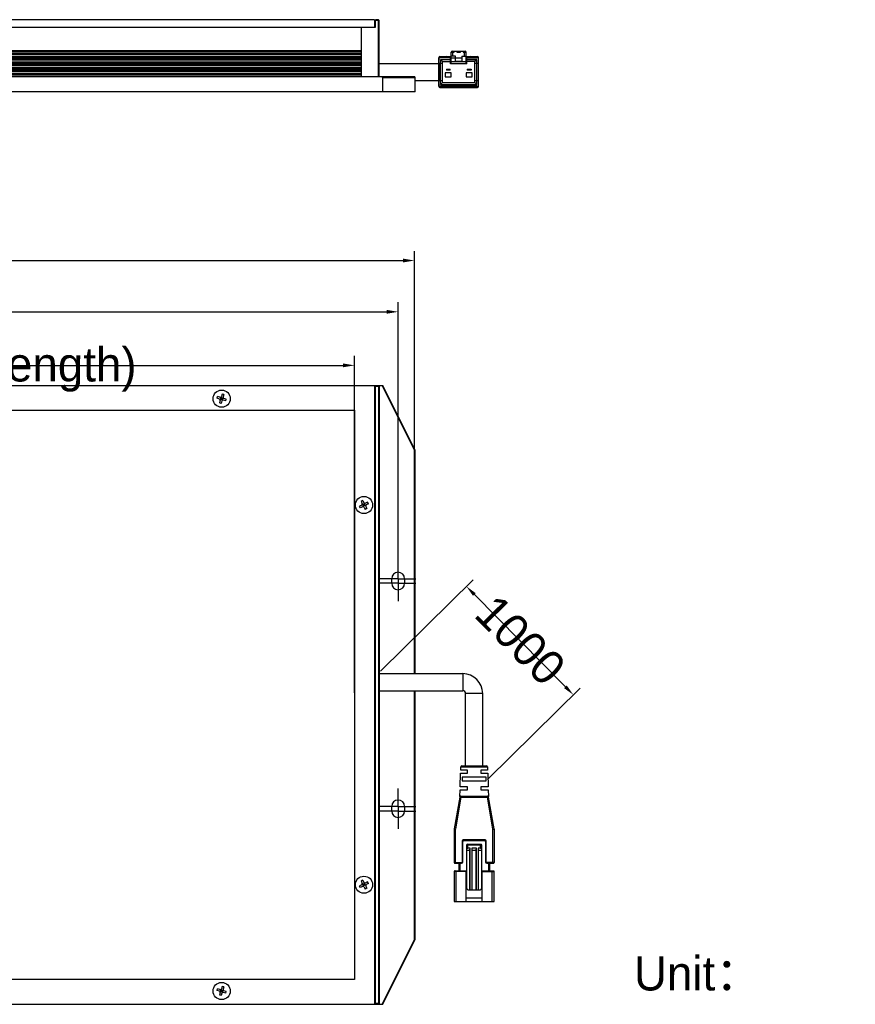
# Model space of a CAD drawing. Header units: millimetres. Extents: x 72 to 525, y 93 to 373.
# Tile 2 of 2: x 305 to 525, y 114 to 373. Entities that reach past the tile are written whole.
import ezdxf

# ---------------------------------------------------------------- set-up
doc = ezdxf.new("R2010")
doc.units = ezdxf.units.MM
doc.header["$LTSCALE"] = 32.67
doc.header["$PDMODE"] = 3
doc.header["$PDSIZE"] = 8
doc.linetypes.add('CENTER', pattern=[0.6, 0.375, -0.075, 0.075, -0.075])
doc.layers.get('0').update_dxf_attribs({"linetype": 'CONTINUOUS'})
doc.layers.get('Defpoints').update_dxf_attribs({"linetype": 'CONTINUOUS'})
for name, color, linetype in [('00_COMPONENTS', 7, 'CONTINUOUS'), ('03_ALL_AXES', 7, 'CONTINUOUS'), ('05_ALL_CURVES', 7, 'CONTINUOUS'), ('50_ALL_DETAILS', 7, 'CONTINUOUS'), ('51__DRAFT_DIMS', 7, 'CONTINUOUS')]:
    doc.layers.add(name, color=color, linetype=linetype)
doc.styles.get("Standard").update_dxf_attribs({"font": 'simfang.ttf'})
doc.dimstyles.new('DIMSTYLE_1', dxfattribs={"dimtxt": 3, "dimasz": 3, "dimexe": 2.5, "dimexo": 0.5, "dimgap": 0.75, "dimtad": 1, "dimdsep": 46, "dimtxsty": 'STANDARD', "dimblk": '_FILLED', "dimblk1": '_FILLED', "dimblk2": '_FILLED', "dimcen": 0.09, "dimclrt": 3, "dimazin": 2, "dimtp": 0.3, "dimtm": 0.3, "dimtfac": 1, "dimtofl": 0, "dimtmove": 0, "dimatfit": 3, "dimldrblk": '_FILLED', "dimfxl": 1, "dimtolj": 1, "dimarcsym": 0})
doc.dimstyles.new('DIMSTYLE_2', dxfattribs={"dimtxt": 3, "dimasz": 3, "dimexe": 2.5, "dimexo": 0.5, "dimgap": 0.75, "dimtad": 1, "dimdsep": 46, "dimtxsty": 'STANDARD', "dimblk": '_FILLED', "dimblk1": '_FILLED', "dimblk2": '_FILLED', "dimcen": 0.09, "dimclrt": 3, "dimazin": 2, "dimtp": 0.5, "dimtm": 0.5, "dimtfac": 1, "dimtofl": 0, "dimtmove": 0, "dimatfit": 3, "dimldrblk": '_FILLED', "dimfxl": 1, "dimtolj": 1, "dimarcsym": 0})

# ---------------------------------------------------------------- blocks, each defined once
blk = doc.blocks.new('_FILLED')
at = {"color": 0, "linetype": 'ByBlock'}
blk.add_solid([(0, 0), (-1, 0.167), (-1, -0.167)], dxfattribs=at)
blk = doc.blocks.new('*D35')
at = {"layer": '51__DRAFT_DIMS', "color": 0, "lineweight": -2}
for p, q in [((143.01, 195.99), (143.01, 284.77)), ((393.01, 195.99), (393.01, 284.77)), ((146.01, 282.27), (390.01, 282.27))]:
    blk.add_line(p, q, dxfattribs=at)
at = {"layer": 'Defpoints', "color": 0}
for p in [(393.01, 282.27), (143.01, 195.49), (393.01, 195.49)]:
    blk.add_point(p, dxfattribs=at)
at = {"layer": '51__DRAFT_DIMS', "color": 0, "linetype": 'ByBlock', "lineweight": -2, "xscale": 3, "yscale": 3, "zscale": 3, "rotation": 180}
blk.add_blockref('_FILLED', (143.01, 282.27), dxfattribs=at)
at = {"layer": '51__DRAFT_DIMS', "color": 0, "linetype": 'ByBlock', "lineweight": -2, "xscale": 3, "yscale": 3, "zscale": 3}
blk.add_blockref('_FILLED', (393.01, 282.27), dxfattribs=at)
at = {"layer": '51__DRAFT_DIMS', "color": 3, "insert": (268.01, 291.52), "char_height": 3, "attachment_point": 2, "line_spacing_factor": 0.9}
blk.add_mtext('\\A1;\\A1;\\P{\\fFZLanTingHei-R-GBK|b0|i0|c134|p2;\\H3x;\\C0;250(\\f方正兰亭黑_GBK|b0|i0|c134|p0;\\C256;Emitting area length\\fFZLanTingHei-R-GBK|b0|i0|c134|p2;\\C0;)}', dxfattribs=at)
blk = doc.blocks.new('*D36')
at = {"layer": '51__DRAFT_DIMS', "color": 0, "lineweight": -2}
for p, q in [((127.01, 195.99), (127.01, 312.38)), ((408.81, 201.64), (408.81, 312.38)), ((130.01, 309.88), (405.81, 309.88))]:
    blk.add_line(p, q, dxfattribs=at)
at = {"layer": 'Defpoints', "color": 0}
for p in [(408.81, 309.88), (408.81, 201.14), (127.01, 195.49)]:
    blk.add_point(p, dxfattribs=at)
at = {"layer": '51__DRAFT_DIMS', "color": 0, "linetype": 'ByBlock', "lineweight": -2, "xscale": 3, "yscale": 3, "zscale": 3, "rotation": 180}
blk.add_blockref('_FILLED', (127.01, 309.88), dxfattribs=at)
at = {"layer": '51__DRAFT_DIMS', "color": 0, "linetype": 'ByBlock', "lineweight": -2, "xscale": 3, "yscale": 3, "zscale": 3}
blk.add_blockref('_FILLED', (408.81, 309.88), dxfattribs=at)
at = {"layer": '51__DRAFT_DIMS', "color": 3, "insert": (267.95, 314.63), "char_height": 3, "attachment_point": 2, "line_spacing_factor": 0.9}
blk.add_mtext('\\A1;\\A1;{\\fFZLanTingHei-R-GBK|b0|i0|c134|p2;\\H3x;\\C0;281.8}', dxfattribs=at)
blk = doc.blocks.new('*D40')
at = {"layer": '51__DRAFT_DIMS', "color": 0, "lineweight": -2}
for p, q in [((131.51, 230.32), (131.51, 298.87)), ((404.51, 230.43), (404.51, 298.87)), ((134.51, 296.37), (401.51, 296.37))]:
    blk.add_line(p, q, dxfattribs=at)
at = {"layer": 'Defpoints', "color": 0}
for p in [(404.51, 296.37), (131.51, 229.82), (404.51, 229.93)]:
    blk.add_point(p, dxfattribs=at)
at = {"layer": '51__DRAFT_DIMS', "color": 0, "linetype": 'ByBlock', "lineweight": -2, "xscale": 3, "yscale": 3, "zscale": 3, "rotation": 180}
blk.add_blockref('_FILLED', (131.51, 296.37), dxfattribs=at)
at = {"layer": '51__DRAFT_DIMS', "color": 0, "linetype": 'ByBlock', "lineweight": -2, "xscale": 3, "yscale": 3, "zscale": 3}
blk.add_blockref('_FILLED', (404.51, 296.37), dxfattribs=at)
at = {"layer": '51__DRAFT_DIMS', "color": 3, "insert": (267.95, 301.12), "char_height": 3, "attachment_point": 2, "line_spacing_factor": 0.9}
blk.add_mtext('\\A1;\\A1;{\\fFZLanTingHei-R-GBK|b0|i0|c134|p2;\\H3x;\\C0;273}', dxfattribs=at)
blk = doc.blocks.new('*D41')
at = {"layer": '51__DRAFT_DIMS', "color": 0, "lineweight": -2}
for p, q in [((399.9, 201.73), (424.28, 225.8)), ((424.61, 221.91), (448.57, 197.63)), ((428.07, 173.18), (452.46, 197.25))]:
    blk.add_line(p, q, dxfattribs=at)
at = {"layer": 'Defpoints', "color": 0}
for p in [(399.54, 201.38), (450.68, 195.49), (427.72, 172.83)]:
    blk.add_point(p, dxfattribs=at)
at = {"layer": '51__DRAFT_DIMS', "color": 0, "linetype": 'ByBlock', "lineweight": -2, "xscale": 3, "yscale": 3, "zscale": 3}
for p, rotation in [((422.5, 224.04), 134.6206906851), ((450.68, 195.49), 314.6206906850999)]:
    blk.add_blockref('_FILLED', p, dxfattribs=dict(at, rotation=rotation))
at = {"layer": '51__DRAFT_DIMS', "color": 3, "insert": (439.97, 213.1), "char_height": 3, "attachment_point": 2, "rotation": 314.6207, "line_spacing_factor": 0.9}
blk.add_mtext('\\A1;{\\fFZLanTingHei-R-GBK|b0|i0|c134|p2;\\H3x;\\C0;1000}', dxfattribs=at)

msp = doc.modelspace()

# ---------------------------------------------------------------- linework, layer by layer
at = {"layer": '00_COMPONENTS', "color": 0}
for p, q in [((137.50704, 371.30811), (398.50704, 371.30811)), ((398.30704, 373.30811), (137.70704, 373.30811)), ((394.80704, 371.30811), (394.80704, 358.30811)), ((398.30704, 373.30811), (398.30704, 371.30811)), ((399.30704, 373.30811), (398.50704, 373.30811)), ((398.50704, 371.30811), (398.50704, 373.30811)), ((399.30704, 373.10811), (398.50704, 373.10811)), ((399.50704, 373.10811), (399.30704, 373.30811)), ((399.40704, 373.20811), (399.30704, 373.10811)), ((399.30704, 358.30811), (399.30704, 373.10811)), ((399.50704, 358.30811), (399.50704, 373.10811)), ((141.20704, 365.15811), (394.80704, 365.15811)), ((141.20704, 364.99811), (394.80704, 364.99811)), ((394.80704, 364.46811), (141.20704, 364.46811)), ((394.80704, 364.14811), (141.20704, 364.14811)), ((141.20704, 363.71811), (394.80704, 363.71811)), ((141.20704, 363.39811), (394.80704, 363.39811)), ((415.21289, 363.27809), (415.41289, 363.27809)), ((415.21289, 355.77809), (415.21289, 363.27809)), ((415.41289, 363.27809), (415.41289, 363.17765)), ((415.51289, 363.57809), (418.46289, 363.57809)), ((415.51289, 363.37809), (415.51289, 363.57809)), ((415.51289, 363.37809), (418.46289, 363.37809)), ((418.33789, 363.27809), (415.71289, 363.27809)), ((417.16289, 363.27809), (417.16289, 363.57809)), ((417.46289, 363.37809), (417.46289, 363.27809)), ((417.76289, 363.27809), (417.76289, 363.57809)), ((418.33789, 361.67809), (418.33789, 363.27809)), ((418.46289, 364.77809), (419.31289, 364.77809)), ((418.46289, 361.67809), (418.46289, 364.77809)), ((419.66289, 363.67809), (418.46289, 363.67809)), ((419.66289, 363.17809), (418.46289, 363.17809)), ((418.76289, 364.97809), (422.16289, 364.97809)), ((418.96289, 363.67809), (418.96289, 364.77809)), ((419.31289, 364.77809), (419.31289, 364.87809)), ((419.66289, 362.3519), (419.66289, 363.67809)), ((421.26289, 363.17809), (419.66289, 363.17809)), ((419.96289, 364.87809), (419.96289, 364.77809)), ((419.96289, 364.77809), (420.96289, 364.77809)), ((420.96289, 364.77809), (420.96289, 364.87809)), ((421.26289, 363.67809), (422.46289, 363.67809)), ((421.26289, 363.67809), (421.26289, 362.3519)), ((421.61289, 364.87809), (421.61289, 364.77809)), ((421.61289, 364.77809), (422.46289, 364.77809)), ((421.96289, 363.67809), (421.96289, 364.77809)), ((422.46289, 361.67809), (422.46289, 364.77809)), ((422.46289, 363.57809), (425.41289, 363.57809)), ((422.46289, 363.37809), (425.41289, 363.37809)), ((422.58789, 363.27809), (425.21289, 363.27809)), ((422.58789, 361.67809), (422.58789, 363.27809)), ((423.16289, 363.27809), (423.16289, 363.57809)), ((423.46289, 363.27809), (423.46289, 363.37809)), ((423.76289, 363.27809), (423.76289, 363.57809)), ((425.41289, 363.37809), (425.41289, 363.57809)), ((425.71289, 363.27809), (425.51289, 363.27809)), ((425.51289, 363.17764), (425.51289, 363.27809)), ((425.71289, 355.77809), (425.71289, 363.27809)), ((394.80704, 362.96811), (141.20704, 362.96811)), ((394.80704, 362.64811), (141.20704, 362.64811)), ((141.20704, 362.21811), (394.80704, 362.21811)), ((141.20704, 361.89811), (394.80704, 361.89811)), ((394.80704, 361.46811), (141.20704, 361.46811)), ((394.80704, 361.14811), (141.20704, 361.14811)), ((141.20704, 360.71811), (394.80704, 360.71811)), ((399.50704, 361.80811), (415.20704, 361.80811)), ((415.20111, 361.77514), (415.20111, 357.27514)), ((415.20704, 361.80811), (415.20704, 357.30811)), ((416.21289, 361.72809), (415.21289, 361.72809)), ((418.33789, 362.77809), (415.71289, 362.77809)), ((415.71289, 362.77809), (416.21289, 362.27809)), ((415.71289, 356.27809), (415.71289, 362.77809)), ((416.21289, 362.27809), (418.33789, 362.27809)), ((416.21289, 356.77809), (416.21289, 362.27809)), ((422.58789, 361.67809), (418.33789, 361.67809)), ((422.46289, 362.17809), (418.46289, 362.17809)), ((419.66289, 362.38538), (421.26289, 362.38538)), ((419.66289, 362.35179), (421.26289, 362.35179)), ((425.21289, 362.77809), (422.58789, 362.77809)), ((424.71289, 362.27809), (422.58789, 362.27809)), ((425.21289, 362.77809), (424.71289, 362.27809)), ((424.71289, 356.77809), (424.71289, 362.27809)), ((425.71289, 361.72809), (424.71289, 361.72809)), ((425.21289, 356.27809), (425.21289, 362.77809)), ((127.20704, 358.30811), (408.80704, 358.30811)), ((141.20704, 360.39811), (394.80704, 360.39811)), ((394.80704, 359.96811), (141.20704, 359.96811)), ((394.80704, 359.64811), (141.20704, 359.64811)), ((141.20704, 359.21811), (394.80704, 359.21811)), ((141.20704, 358.89811), (394.80704, 358.89811)), ((394.80704, 358.34811), (141.20704, 358.34811)), ((400.50704, 358.10811), (400.28356, 358.30811)), ((400.50704, 358.10811), (409.00704, 358.10811)), ((400.50704, 354.30811), (400.50704, 358.10811)), ((409.00704, 358.10811), (408.80704, 358.30811)), ((409.00704, 354.30811), (409.00704, 358.10811)), ((418.51289, 359.27809), (416.91289, 359.27809)), ((416.91289, 359.27809), (416.91289, 358.27809)), ((416.91289, 358.27809), (418.51289, 358.27809)), ((417.21289, 360.27809), (418.21289, 360.27809)), ((417.21289, 360.27809), (417.21289, 359.97809)), ((418.21289, 359.97809), (417.21289, 359.97809)), ((417.41289, 359.97809), (417.41289, 360.27809)), ((418.01289, 360.27809), (418.01289, 359.97809)), ((418.21289, 359.97809), (418.21289, 360.27809)), ((418.51289, 358.27809), (418.51289, 359.27809)), ((424.01289, 359.27809), (422.41289, 359.27809)), ((422.41289, 359.27809), (422.41289, 358.27809)), ((422.41289, 358.27809), (424.01289, 358.27809)), ((422.71289, 360.27809), (423.71289, 360.27809)), ((422.71289, 360.27809), (422.71289, 359.97809)), ((423.71289, 359.97809), (422.71289, 359.97809)), ((422.91289, 359.97809), (422.91289, 360.27809)), ((423.51289, 360.27809), (423.51289, 359.97809)), ((423.71289, 360.27809), (423.71289, 359.97809)), ((424.01289, 358.27809), (424.01289, 359.27809)), ((409.00704, 357.30811), (415.20704, 357.30811)), ((415.21289, 357.32809), (416.21289, 357.32809)), ((415.21289, 355.77809), (415.41289, 355.77809)), ((415.41289, 355.87853), (415.41289, 355.77809)), ((415.51289, 355.67809), (425.41289, 355.67809)), ((415.51289, 355.67809), (415.51289, 355.47809)), ((415.51289, 355.47809), (425.41289, 355.47809)), ((415.71289, 356.27809), (416.21289, 356.77809)), ((415.71289, 356.27809), (425.21289, 356.27809)), ((425.21289, 355.77809), (415.71289, 355.77809)), ((416.21289, 356.77809), (424.71289, 356.77809)), ((424.71289, 357.32809), (425.71289, 357.32809)), ((425.21289, 356.27809), (424.71289, 356.77809)), ((425.41289, 355.47809), (425.41289, 355.67809)), ((425.51289, 355.77809), (425.51289, 355.87853)), ((425.71289, 355.77809), (425.51289, 355.77809)), ((409.00704, 354.30811), (127.00704, 354.30811)), ((135.50704, 276.98708), (400.50704, 276.98708)), ((398.30704, 276.98708), (398.30704, 113.98708)), ((398.50704, 113.98708), (398.50704, 276.98708)), ((398.50704, 276.78708), (399.30704, 276.78708)), ((399.30704, 276.98708), (399.50704, 276.78708)), ((399.40704, 276.88708), (399.30704, 276.78708)), ((399.30704, 276.78708), (399.30704, 114.18708)), ((399.50704, 276.78708), (399.50704, 114.18708)), ((408.80704, 259.89162), (400.28356, 276.98708)), ((409.00704, 259.93871), (400.50704, 276.98708)), ((356.78605, 273.5951), (356.93076, 274.0737)), ((357.40822, 273.40697), (356.78605, 273.5951)), ((357.55294, 273.88557), (356.93076, 274.0737)), ((357.60855, 273.03298), (357.42042, 272.4108)), ((357.89902, 272.26608), (357.42042, 272.4108)), ((357.58584, 273.26146), (358.42824, 273.71269)), ((357.69538, 273.32014), (357.8401, 273.79873)), ((358.17398, 273.17542), (357.69538, 273.32014)), ((358.24634, 273.41472), (357.76774, 273.55944)), ((358.23266, 273.06588), (357.78143, 273.90827)), ((358.3187, 273.65402), (357.8401, 273.79873)), ((358.08715, 272.88826), (357.89902, 272.26608)), ((358.11507, 274.70807), (357.92693, 274.08589)), ((358.0794, 273.72638), (357.93468, 273.24778)), ((358.59366, 274.56335), (358.11507, 274.70807)), ((358.17398, 273.17542), (358.3187, 273.65402)), ((358.59366, 274.56335), (358.40553, 273.94118)), ((359.08332, 272.90045), (358.46114, 273.08859)), ((359.22804, 273.37905), (358.60586, 273.56719)), ((359.08332, 272.90045), (359.22804, 273.37905)), ((409.00704, 259.93871), (408.80704, 259.89162)), ((408.80704, 201.13708), (408.80704, 259.89162)), ((409.00704, 201.13708), (409.00704, 259.93871)), ((395.1843, 246.66959), (394.73893, 246.44233)), ((394.73893, 246.44233), (395.03437, 245.86335)), ((395.1843, 246.66959), (395.47974, 246.09061)), ((394.90351, 245.45977), (394.32453, 245.16433)), ((394.55179, 244.71897), (394.32453, 245.16433)), ((395.13077, 245.01441), (394.55179, 244.71897)), ((395.05252, 245.63446), (395.96156, 245.33969)), ((395.6161, 245.82339), (395.17073, 245.59613)), ((395.39799, 245.15076), (395.17073, 245.59613)), ((395.72973, 245.60071), (395.28436, 245.37345)), ((395.35966, 245.03256), (395.65442, 245.9416)), ((395.39341, 245.70976), (395.62067, 245.26439)), ((395.84336, 245.37802), (395.39799, 245.15076)), ((395.53435, 244.88354), (395.82978, 244.30456)), ((395.84336, 245.37802), (395.6161, 245.82339)), ((396.27515, 244.53182), (395.82978, 244.30456)), ((396.46229, 246.25519), (395.88332, 245.95975)), ((395.97971, 245.1108), (396.27515, 244.53182)), ((396.68955, 245.80982), (396.11058, 245.51438)), ((396.68955, 245.80982), (396.46229, 246.25519)), ((402.80704, 224.88708), (402.80704, 226.08708)), ((406.20704, 226.08708), (406.20704, 224.88708)), ((399.54282, 201.08369), (421.54282, 201.08369)), ((421.54282, 201.08369), (421.54282, 196.58369)), ((399.54282, 196.58369), (421.54282, 196.58369)), ((408.80704, 131.08253), (408.80704, 196.63708)), ((409.00704, 131.03544), (409.00704, 196.63708)), ((426.79282, 195.83369), (422.29282, 195.83369)), ((422.29282, 176.83369), (422.29282, 195.83369)), ((426.79282, 176.83369), (426.79282, 195.83369)), ((421.0053, 175.6333), (421.03373, 176.54306)), ((421.03373, 176.54306), (428.0519, 176.54306)), ((421.33346, 176.83369), (427.75217, 176.83369)), ((428.0519, 176.54306), (428.08033, 175.6333)), ((420.86782, 171.23369), (420.98032, 174.83369)), ((420.98032, 174.83369), (422.79268, 174.83369)), ((422.79282, 175.6333), (421.0053, 175.6333)), ((421.40409, 173.8337), (421.36836, 172.8337)), ((427.68169, 173.83369), (421.40409, 173.83369)), ((422.79282, 174.8337), (422.79282, 175.63331)), ((426.29282, 175.63331), (426.29282, 174.8337)), ((426.29282, 174.83369), (428.10532, 174.83369)), ((428.08033, 175.6333), (426.29296, 175.6333)), ((427.71728, 172.8337), (427.68169, 173.8337)), ((428.10532, 174.83369), (428.21782, 171.2337)), ((422.79282, 171.23369), (420.86782, 171.23369)), ((421.36836, 172.83369), (427.71728, 172.83369)), ((422.79282, 170.4337), (422.79282, 171.2337)), ((426.29282, 171.2337), (426.29282, 170.4337)), ((428.21782, 171.23369), (426.29295, 171.23369)), ((420.74988, 168.58466), (419.29718, 160.15901)), ((420.74988, 168.58466), (421.04552, 168.53369)), ((420.78827, 168.68803), (420.84282, 170.4337)), ((420.84282, 170.43369), (422.79269, 170.43369)), ((421.04551, 168.83369), (428.04012, 168.83369)), ((421.04552, 168.53369), (421.04551, 168.83369)), ((426.29282, 170.43369), (428.24282, 170.43369)), ((428.04011, 168.83369), (428.04011, 168.53369)), ((428.04011, 168.53369), (428.33575, 168.58466)), ((428.24282, 170.43369), (428.29737, 168.68806)), ((429.78845, 160.15899), (428.33575, 168.58466)), ((402.80704, 164.88708), (402.80704, 166.08708)), ((406.20704, 166.08708), (406.20704, 164.88708)), ((421.04552, 168.53369), (419.59282, 160.10802)), ((421.04552, 168.53369), (428.04011, 168.53369)), ((429.49282, 160.10802), (428.04011, 168.53369)), ((419.29282, 160.10802), (419.59282, 160.10802)), ((419.29282, 160.10802), (419.29282, 151.33369)), ((419.59282, 160.10802), (419.29718, 160.15901)), ((419.59282, 151.13369), (419.59282, 160.10802)), ((429.78845, 160.15899), (429.49282, 160.10802)), ((429.49282, 160.10802), (429.6429, 160.10801)), ((429.49282, 151.13369), (429.49282, 160.10802)), ((429.6429, 160.10801), (429.79282, 160.108)), ((429.79282, 160.108), (429.79282, 151.33369)), ((421.34282, 156.83369), (421.54282, 156.83369)), ((421.34282, 156.83369), (421.34282, 151.43369)), ((421.54282, 151.43369), (421.54282, 156.83369)), ((427.24282, 157.33369), (421.84282, 157.33369)), ((421.84282, 157.33369), (421.84282, 157.13369)), ((421.84282, 157.13369), (427.24282, 157.13369)), ((426.54282, 155.93369), (422.54282, 155.93369)), ((422.54282, 155.93369), (422.54282, 144.63369)), ((422.74282, 156.13369), (426.34282, 156.13369)), ((422.84282, 155.13369), (422.84282, 156.13369)), ((426.24282, 155.13369), (426.24282, 156.13369)), ((426.54282, 144.63369), (426.54282, 155.93369)), ((427.24282, 157.33369), (427.24282, 157.13369)), ((427.74282, 156.83369), (427.54282, 156.83369)), ((427.54282, 156.83369), (427.54282, 151.43369)), ((427.74282, 151.43369), (427.74282, 156.83369)), ((422.54282, 154.53369), (422.55997, 154.53369)), ((423.39282, 154.53369), (422.55997, 154.53369)), ((423.49282, 155.13369), (422.84282, 155.13369)), ((423.39282, 144.13369), (423.39282, 154.83369)), ((423.49282, 144.13369), (423.49282, 155.13369)), ((425.14282, 155.13369), (423.94282, 155.13369)), ((423.94282, 155.13369), (423.94282, 144.13369)), ((424.04282, 144.13369), (424.04282, 154.83369)), ((425.04282, 154.53369), (424.04282, 154.53369)), ((425.04282, 144.13369), (425.04282, 154.83369)), ((425.14282, 144.13369), (425.14282, 155.13369)), ((426.24282, 155.13369), (425.59282, 155.13369)), ((425.59282, 155.13369), (425.59282, 144.13369)), ((425.69282, 144.13369), (425.69282, 154.83369)), ((426.54282, 154.53369), (425.69282, 154.53369)), ((419.29282, 151.33369), (421.24282, 151.33369)), ((419.49282, 151.13369), (421.24282, 151.13369)), ((420.54282, 151.13369), (420.54282, 149.13369)), ((420.74282, 151.13369), (420.74282, 149.13369)), ((421.24282, 151.13369), (421.24282, 151.33369)), ((421.34282, 151.43369), (421.54282, 151.43369)), ((427.54282, 151.43369), (427.74282, 151.43369)), ((429.79282, 151.33369), (427.84282, 151.33369)), ((427.84282, 151.33369), (427.84282, 151.13369)), ((427.84282, 151.13369), (429.59282, 151.13369)), ((428.34282, 151.13369), (428.34282, 149.13369)), ((428.54282, 151.13369), (428.54282, 149.13369)), ((422.41782, 148.93369), (419.29282, 148.93369)), ((419.29282, 148.93369), (419.29282, 141.03369)), ((419.49282, 149.13369), (422.41782, 149.13369)), ((419.79282, 141.03369), (419.79282, 149.13369)), ((422.41782, 141.03369), (422.41782, 149.13369)), ((422.54282, 148.03369), (422.41782, 148.03369)), ((426.66782, 148.03369), (426.54282, 148.03369)), ((426.66782, 149.13369), (429.59282, 149.13369)), ((426.66782, 141.03369), (426.66782, 149.13369)), ((426.66782, 148.93369), (429.79282, 148.93369)), ((429.29282, 141.03369), (429.29282, 149.13369)), ((429.79282, 141.03369), (429.79282, 148.93369)), ((394.90351, 145.45977), (394.32453, 145.16433)), ((395.1843, 146.66959), (394.73893, 146.44233)), ((394.73893, 146.44233), (395.03437, 145.86335)), ((395.05252, 145.63446), (395.96156, 145.33969)), ((395.6161, 145.82339), (395.17073, 145.59613)), ((395.39799, 145.15076), (395.17073, 145.59613)), ((395.1843, 146.66959), (395.47974, 146.09061)), ((395.72973, 145.60071), (395.28436, 145.37345)), ((395.35966, 145.03256), (395.65442, 145.9416)), ((395.39341, 145.70976), (395.62067, 145.26439)), ((395.84336, 145.37802), (395.39799, 145.15076)), ((395.84336, 145.37802), (395.6161, 145.82339)), ((396.46229, 146.25519), (395.88332, 145.95975)), ((396.68955, 145.80982), (396.11058, 145.51438)), ((396.68955, 145.80982), (396.46229, 146.25519)), ((394.55179, 144.71897), (394.32453, 145.16433)), ((395.13077, 145.01441), (394.55179, 144.71897)), ((395.53435, 144.88354), (395.82978, 144.30456)), ((396.27515, 144.53182), (395.82978, 144.30456)), ((395.97971, 145.1108), (396.27515, 144.53182)), ((423.04282, 144.13369), (426.04282, 144.13369)), ((419.29282, 141.03369), (429.79282, 141.03369)), ((422.41782, 142.03369), (426.66782, 142.03369)), ((400.28356, 113.98708), (408.80704, 131.08253)), ((400.50704, 113.98708), (409.00704, 131.03544)), ((409.00704, 131.03544), (408.80704, 131.08253)), ((356.78605, 117.5951), (356.93076, 118.0737)), ((357.40822, 117.40697), (356.78605, 117.5951)), ((357.55294, 117.88557), (356.93076, 118.0737)), ((357.60855, 117.03298), (357.42042, 116.4108)), ((357.58584, 117.26146), (358.42824, 117.71269)), ((357.69538, 117.32014), (357.8401, 117.79873)), ((358.17398, 117.17542), (357.69538, 117.32014)), ((358.24634, 117.41472), (357.76774, 117.55944)), ((357.78143, 117.90827), (358.23266, 117.06588)), ((358.3187, 117.65402), (357.8401, 117.79873)), ((358.08715, 116.88826), (357.89902, 116.26608)), ((358.11507, 118.70807), (357.92693, 118.08589)), ((358.0794, 117.72638), (357.93468, 117.24778)), ((358.59366, 118.56335), (358.11507, 118.70807)), ((358.17398, 117.17542), (358.3187, 117.65402)), ((358.59366, 118.56335), (358.40553, 117.94118)), ((359.08332, 116.90045), (358.46114, 117.08859)), ((359.22804, 117.37905), (358.60586, 117.56719)), ((359.08332, 116.90045), (359.22804, 117.37905)), ((357.89902, 116.26608), (357.42042, 116.4108)), ((399.30704, 114.18708), (398.50704, 114.18708)), ((399.30704, 114.18708), (399.40704, 114.08708)), ((399.50704, 114.18708), (399.30704, 113.98708)), ((135.50704, 113.98708), (400.50704, 113.98708))]:
    msp.add_line(p, q, dxfattribs=at)
for centre in [(358.00704, 273.48708), (395.50704, 245.48708), (395.50704, 145.48708), (358.00704, 117.48708)]:
    msp.add_circle(centre, 2.25, dxfattribs=at)
for centre, radius, start, end in [((415.51289, 363.27809), 0.3, 90.0000013, 180), ((415.71289, 362.77809), 0.5, 90, 180), ((415.51289, 363.27809), 0.1, 90, 180), ((417.26289, 363.37809), 0.2, 0, 90), ((418.76289, 364.67809), 0.3, 90, 160.5287427), ((419.41289, 364.87809), 0.1, 90.0000002, 180), ((419.86289, 364.87809), 0.1, 0, 90), ((421.06289, 364.87809), 0.1, 90.0000002, 180), ((421.51289, 364.87809), 0.1, 0, 90), ((422.16289, 364.67809), 0.3, 19.4724002, 89.9999997), ((423.66289, 363.37809), 0.2, 90.000297, 180), ((425.21289, 362.77809), 0.5, 0, 90), ((425.41289, 363.27809), 0.3, 0.0000012, 89.999999), ((425.41289, 363.27809), 0.1, 0, 89.9999996), ((415.71289, 356.27809), 0.5, 180, 270), ((415.51289, 355.77809), 0.3, 180.0000012, 269.9999995), ((415.51289, 355.77809), 0.1, 180, 270), ((425.21289, 356.27809), 0.5, 270, 0), ((425.41289, 355.77809), 0.3, 270.0000012, 359.9999988), ((425.41289, 355.77809), 0.1, 270, 0), ((357.32139, 273.11981), 0.3, 343.1757823, 73.1757823), ((357.63977, 274.17272), 0.3, 253.1757823, 343.1757823), ((358.37431, 272.80143), 0.3, 73.1757823, 163.1757823), ((358.69269, 273.85434), 0.3, 163.1757823, 253.1757823), ((394.76715, 245.72699), 0.3, 297.0341881, 27.0341881), ((395.26712, 244.74718), 0.3, 27.0341881, 117.0341881), ((395.74696, 246.22697), 0.3, 207.0341881, 297.0341881), ((396.24693, 245.24716), 0.3, 117.0341881, 207.0341881), ((404.50704, 226.08708), 1.7, 0, 180), ((404.50704, 224.88708), 1.7, 180, 0), ((421.54282, 195.83369), 5.25, 0, 90), ((421.54282, 195.83369), 0.75, 0, 90), ((421.33359, 176.53369), 0.3, 90.0527126, 178.2099508), ((427.75205, 176.53369), 0.3, 1.7900492, 89.9472874), ((421.04552, 168.53369), 0.3, 90.0062155, 170.2176628), ((428.04011, 168.53369), 0.3, 9.7867878, 89.999999), ((404.50704, 166.08708), 1.7, 0, 180), ((404.50704, 164.88708), 1.7, 180, 0), ((419.59282, 160.10802), 0.3, 170.2090251, 180.0001031), ((429.49282, 160.10802), 0.3, 359.9914321, 9.7825102), ((421.84282, 156.83369), 0.49999, 90, 180), ((421.84282, 156.83369), 0.3, 90.0000008, 180), ((422.74282, 155.93369), 0.2, 90, 180), ((426.34282, 155.93369), 0.2, 0, 89.9999997), ((427.24282, 156.83369), 0.49999, 0, 89.9999997), ((427.24282, 156.83369), 0.3, 0.0000012, 89.9999999), ((424.77209, 154.2734), 2.22738, 171.7052966, 173.2889845), ((419.49282, 151.33369), 0.2, 180, 269.9999991), ((421.24282, 151.43369), 0.3, 270.0000011, 359.9999988), ((421.24282, 151.43369), 0.1, 270, 0), ((427.84282, 151.43369), 0.3, 180.0000012, 269.9999991), ((427.84282, 151.43369), 0.1, 180, 270), ((429.59282, 151.33369), 0.2, 270.0000001, 0), ((419.49282, 148.93369), 0.2, 89.9998736, 180), ((429.59282, 148.93369), 0.2, 0, 90.0001264), ((394.76715, 145.72699), 0.3, 297.0341881, 27.0341881), ((395.74696, 146.22697), 0.3, 207.0341881, 297.0341881), ((396.24693, 145.24716), 0.3, 117.0341881, 207.0341881), ((395.26712, 144.74718), 0.3, 27.0341881, 117.0341881), ((423.04282, 144.63369), 0.5, 180, 270), ((426.04282, 144.63369), 0.5, 270, 0), ((357.32139, 117.11981), 0.3, 343.1757823, 73.1757823), ((357.63977, 118.17272), 0.3, 253.1757823, 343.1757823), ((358.37431, 116.80143), 0.3, 73.1757823, 163.1757823), ((358.69269, 117.85434), 0.3, 163.1757823, 253.1757823)]:
    msp.add_arc(centre, radius, start, end, dxfattribs=at)
for centre, start_param, end_param in [((423.49282, 154.83369), 0.000000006, 1.570796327), ((423.94282, 154.83369), -1.570796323, 0), ((425.14282, 154.83369), 0, 1.570796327), ((425.59282, 154.83369), -1.570796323, 0)]:
    msp.add_ellipse(centre, major_axis=(0, 0.3), ratio=0.333333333, start_param=start_param, end_param=end_param, dxfattribs=at)
for points, knots in [([(422.56801, 154.59473), (422.57563, 154.64691), (422.59469, 154.75086), (422.63093, 154.87828), (422.67157, 154.97635), (422.71102, 155.04634), (422.76251, 155.10891), (422.81575, 155.13369), (422.84282, 155.13369)], [0, 0, 0, 0, 0.24795032, 0.496404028, 0.621119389, 0.746401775, 0.872737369, 1, 1, 1, 1]), ([(426.24282, 155.13369), (426.25792, 155.13369), (426.28822, 155.12638), (426.33788, 155.09239), (426.38374, 155.03331), (426.42392, 154.95524), (426.46527, 154.84642), (426.50105, 154.70566), (426.51889, 154.59113), (426.52566, 154.53369)], [0, 0, 0, 0, 0.064681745, 0.12873667, 0.254724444, 0.379735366, 0.504228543, 0.752334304, 1, 1, 1, 1])]:
    msp.add_open_spline(points, degree=3, knots=knots, dxfattribs=at)
at = {"layer": '03_ALL_AXES', "color": 0, "linetype": 'CENTER'}
for p, q in [((404.50704, 229.58708), (404.50704, 230.78708)), ((404.50704, 226.08708), (404.50704, 229.58708)), ((404.50704, 226.08708), (399.80704, 226.08708)), ((404.50704, 226.08708), (409.20704, 226.08708)), ((404.50704, 226.08708), (404.50704, 221.38708)), ((404.50704, 224.88708), (399.80704, 224.88708)), ((404.50704, 224.88708), (409.20704, 224.88708)), ((404.50704, 221.38708), (404.50704, 220.18708)), ((404.50704, 169.58708), (404.50704, 170.78708)), ((404.50704, 166.08708), (404.50704, 169.58708)), ((404.50704, 166.08708), (399.80704, 166.08708)), ((404.50704, 166.08708), (409.20704, 166.08708)), ((404.50704, 166.08708), (404.50704, 161.38708)), ((404.50704, 164.88708), (399.80704, 164.88708)), ((404.50704, 164.88708), (409.20704, 164.88708)), ((404.50704, 161.38708), (404.50704, 160.18708))]:
    msp.add_line(p, q, dxfattribs=at)
at = {"layer": '05_ALL_CURVES', "color": 0}
for p, q in [((143.00704, 270.48708), (393.00704, 270.48708)), ((393.00704, 270.48708), (393.00704, 120.48708)), ((393.00704, 120.48708), (143.00704, 120.48708))]:
    msp.add_line(p, q, dxfattribs=at)

# ---------------------------------------------------------------- texts
at = {"layer": '50_ALL_DETAILS', "color": 0, "insert": (466.65071, 126.63705), "char_height": 9, "width": 17.5898438, "attachment_point": 1, "line_spacing_factor": 0.9}
msp.add_mtext('{\\fFZLanTingHei-R-GBK|b0|i0|c134|p2;Unit：mm}', dxfattribs=at)

# ---------------------------------------------------------------- dimensions: what is measured, and where the dimension line sits
at = {"layer": '51__DRAFT_DIMS', "color": 0}
for base, p1, p2, text, picture, middle in [((408.80704, 309.87617), (127.00704, 195.48708), (408.80704, 201.13708), '\\A1;{\\fFZLanTingHei-R-GBK|b0|i0|c134|p2;\\H3x;\\C0;<>}', '*D36', (267.94845, 309.87617)), ((404.50704, 296.36952), (131.50704, 229.81758), (404.50704, 229.92622), '\\A1;{\\fFZLanTingHei-R-GBK|b0|i0|c134|p2;\\H3x;\\C0;<>}', '*D40', (267.94845, 296.36952)), ((393.00704, 282.26758), (143.00704, 195.48708), (393.00704, 195.48708), '\\A1;\\P{\\fFZLanTingHei-R-GBK|b0|i0|c134|p2;\\H3x;\\C0;250(\\f方正兰亭黑_GBK|b0|i0|c134|p0;\\C256;Emitting area length\\fFZLanTingHei-R-GBK|b0|i0|c134|p2;\\C0;)}', '*D35', (268.00704, 282.26758))]:
    dim = msp.add_linear_dim(base=base, p1=p1, p2=p2, text=text, dimstyle='DIMSTYLE_2', override={"dimtxsty": 'STANDARD'}, dxfattribs=at)
    dim.commit()
    dim.dimension.update_dxf_attribs({"geometry": picture, "text_midpoint": middle, "dimtype": 160})
dim = msp.add_linear_dim(base=(450.6783, 195.49271), p1=(399.54282, 201.38369), p2=(427.71728, 172.8337), angle=314.6206907, text='{\\fFZLanTingHei-R-GBK|b0|i0|c134|p2;\\H3x;\\C0;1000}', dimstyle='DIMSTYLE_1', override={"dimdec": 4, "dimtxsty": 'STANDARD'}, dxfattribs=at)
dim.commit()
dim.dimension.update_dxf_attribs({"geometry": '*D41', "text_midpoint": (438.54845, 211.69933)})

doc.saveas('drawing.dxf')
